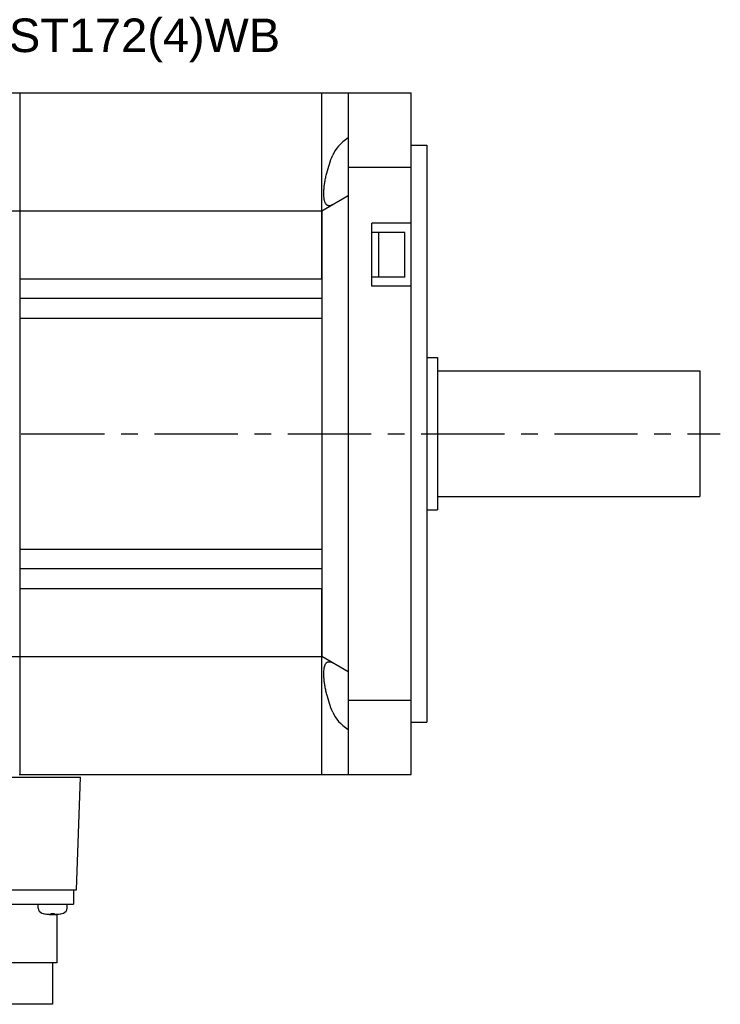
# Model space of a CAD drawing. Header units: millimetres. Extents: x 110 to 842, y 448 to 647.
# Tile 4 of 5: x 470 to 604, y 452 to 640. Entities that reach past the tile are written whole.
import ezdxf

# ---------------------------------------------------------------- set-up
doc = ezdxf.new("R2010")
doc.units = ezdxf.units.MM
doc.linetypes.add('CENTER', pattern=[50.8, 31.75, -6.35, 6.35, -6.35])
doc.layers.add('CTR', color=2, linetype='CENTER')
doc.layers.add('TEXT', color=5, linetype='Continuous')
doc.styles.get("Standard").update_dxf_attribs({"font": 'arial.ttf'})

msp = doc.modelspace()

# ---------------------------------------------------------------- linework, layer by layer
for p, q in [((412.15, 625.87), (544.65, 625.87)), ((470.15, 495.87), (470.15, 625.87)), ((527.65, 590.37), (527.65, 625.87)), ((532.65, 625.87), (532.65, 611.68)), ((544.65, 495.87), (544.65, 625.87)), ((544.65, 615.87), (547.65, 615.87)), ((547.65, 615.87), (547.65, 505.87)), ((532.65, 611.68), (532.65, 510.06)), ((532.65, 611.68), (544.65, 611.68)), ((527.65, 603.37), (532.65, 606.26)), ((420.09, 603.37), (527.65, 603.37)), ((527.65, 603.37), (527.65, 518.37)), ((537.15, 588.99), (537.15, 600.99)), ((544.65, 600.99), (537.15, 600.99)), ((543.45, 599.24), (537.15, 599.24)), ((538.45, 599.24), (538.45, 590.74)), ((543.45, 590.74), (543.45, 599.24)), ((470.15, 590.37), (527.65, 590.37)), ((543.45, 590.74), (537.15, 590.74)), ((544.65, 588.99), (537.15, 588.99)), ((527.65, 586.62), (470.15, 586.62)), ((470.15, 582.87), (527.65, 582.87)), ((527.65, 582.87), (527.65, 538.87)), ((547.65, 575.37), (549.65, 575.37)), ((549.65, 575.37), (549.65, 546.37)), ((549.65, 572.87), (599.65, 572.87)), ((599.65, 572.87), (599.65, 548.87)), ((549.65, 548.87), (599.65, 548.87)), ((547.65, 546.37), (549.65, 546.37)), ((470.15, 538.87), (527.65, 538.87)), ((527.65, 535.12), (470.15, 535.12)), ((470.15, 531.37), (527.65, 531.37)), ((527.65, 495.87), (527.65, 531.37)), ((444.15, 518.37), (527.65, 518.37)), ((532.65, 515.48), (527.65, 518.37)), ((532.65, 510.06), (544.65, 510.06)), ((532.65, 510.06), (532.65, 495.87)), ((544.65, 505.87), (547.65, 505.87)), ((469.95, 495.87), (544.65, 495.87)), ((444.75, 495.37), (481.65, 495.37)), ((480.85, 473.87), (481.65, 495.37)), ((444.75, 473.87), (480.85, 473.87)), ((480.3, 473.87), (480.3, 471.17)), ((445.4, 471.17), (480.3, 471.17)), ((473.59, 470.43), (473.59, 471.17)), ((474.59, 469.39), (474.61, 469.39)), ((476.06, 469.39), (476.62, 469.39)), ((476.06, 469.27), (476.06, 469.39)), ((476.62, 469.39), (476.62, 469.27)), ((478.06, 469.39), (478.09, 469.39)), ((479.09, 470.43), (479.09, 471.17)), ((477.1, 469.21), (477.1, 459.97)), ((477.1, 459.97), (448.6, 459.97)), ((476.3, 459.97), (476.3, 452.07)), ((476.3, 452.07), (449.4, 452.07))]:
    msp.add_line(p, q)
for centre, radius, start, end in [((474.59, 470.43), 1, 180, 253.0422), ((476.34, 476.17), 7, 253.0422, 286.9578), ((476.34, 476.17), 6.99, 255.7013, 260.3879), ((476.34, 476.17), 6.99, 279.6121, 284.2987), ((478.09, 470.43), 1, 286.9578, 0)]:
    msp.add_arc(centre, radius, start, end)
for centre, start_param, end_param in [((542.83, 612.13), 2.424398, 2.904142), ((542.83, 509.6), -2.904142, -2.424398)]:
    msp.add_ellipse(centre, major_axis=(13.51, 0), ratio=0.57735, start_param=start_param, end_param=end_param)
for points, knots in [([(529.02, 604.33), (528.98, 604.33), (528.89, 604.34), (528.76, 604.38), (528.64, 604.44), (528.53, 604.53), (528.43, 604.64), (528.3, 604.83), (528.18, 605.13), (528.08, 605.57), (528.03, 605.99), (528.01, 606.37), (528, 606.8), (528.03, 607.38), (528.1, 608.12), (528.22, 608.91), (528.37, 609.73), (528.64, 610.87), (529.05, 612.3), (529.47, 613.42), (529.7, 613.97)], [0, 0, 0, 0, 0.013129, 0.025884, 0.038715, 0.052081, 0.066399, 0.082012, 0.118033, 0.161443, 0.212632, 0.241114, 0.271446, 0.337321, 0.409456, 0.486859, 0.568429, 0.653024, 0.826796, 1, 1, 1, 1]), ([(529.7, 604.55), (529.64, 604.52), (529.53, 604.46), (529.3, 604.37), (529.13, 604.33), (529.02, 604.33)], [0, 0, 0, 0, 0.285327, 0.545444, 1, 1, 1, 1]), ([(529.7, 507.77), (529.47, 508.32), (529.05, 509.44), (528.64, 510.87), (528.37, 512.01), (528.22, 512.83), (528.1, 513.62), (528.03, 514.36), (528, 514.94), (528.01, 515.37), (528.03, 515.75), (528.08, 516.17), (528.18, 516.61), (528.3, 516.91), (528.43, 517.1), (528.53, 517.21), (528.64, 517.3), (528.76, 517.36), (528.89, 517.4), (528.98, 517.4), (529.02, 517.4)], [0, 0, 0, 0, 0.173204, 0.346976, 0.431571, 0.513141, 0.590544, 0.662679, 0.728554, 0.758886, 0.787368, 0.838557, 0.881967, 0.917988, 0.933601, 0.947919, 0.961285, 0.974116, 0.986871, 1, 1, 1, 1]), ([(529.02, 517.4), (529.13, 517.4), (529.3, 517.37), (529.53, 517.28), (529.64, 517.22), (529.7, 517.19)], [0, 0, 0, 0, 0.454556, 0.714673, 1, 1, 1, 1]), ([(475.17, 469.27), (475.19, 469.27), (475.22, 469.27), (475.26, 469.26), (475.28, 469.26), (475.29, 469.26), (475.31, 469.25), (475.32, 469.25), (475.33, 469.25), (475.34, 469.25), (475.34, 469.25), (475.35, 469.25), (475.37, 469.25), (475.38, 469.25), (475.4, 469.24), (475.42, 469.24), (475.43, 469.24), (475.44, 469.24), (475.44, 469.24), (475.44, 469.24), (475.45, 469.24), (475.46, 469.24), (475.47, 469.24), (475.49, 469.24), (475.5, 469.24), (475.51, 469.23), (475.52, 469.23), (475.52, 469.23), (475.53, 469.23), (475.54, 469.23), (475.56, 469.23), (475.58, 469.23), (475.6, 469.23), (475.62, 469.23), (475.64, 469.23), (475.67, 469.22), (475.71, 469.22), (475.73, 469.22)], [0, 0, 0, 0, 0.125, 0.1875, 0.21875, 0.25, 0.28125, 0.3125, 0.328125, 0.335938, 0.34375, 0.359375, 0.375, 0.40625, 0.4375, 0.46875, 0.484375, 0.492188, 0.5, 0.507812, 0.515625, 0.53125, 0.5625, 0.59375, 0.625, 0.640625, 0.65625, 0.664062, 0.671875, 0.6875, 0.71875, 0.75, 0.78125, 0.8125, 0.84375, 0.875, 1, 1, 1, 1]), ([(475.73, 469.22), (475.74, 469.22), (475.76, 469.22), (475.79, 469.23), (475.8, 469.23), (475.81, 469.23), (475.82, 469.23), (475.83, 469.23), (475.83, 469.23), (475.83, 469.23), (475.84, 469.23), (475.85, 469.23), (475.86, 469.23), (475.87, 469.24), (475.88, 469.24), (475.88, 469.24), (475.89, 469.24), (475.89, 469.24), (475.9, 469.24), (475.91, 469.24), (475.92, 469.24), (475.92, 469.25), (475.93, 469.25), (475.93, 469.25), (475.94, 469.25), (475.94, 469.25), (475.95, 469.25), (475.96, 469.25), (475.97, 469.25), (475.99, 469.26), (476.02, 469.26), (476.04, 469.27), (476.06, 469.27)], [0, 0, 0, 0, 0.125, 0.1875, 0.25, 0.28125, 0.3125, 0.328125, 0.335938, 0.34375, 0.359375, 0.375, 0.40625, 0.4375, 0.46875, 0.484375, 0.5, 0.515625, 0.53125, 0.5625, 0.59375, 0.625, 0.640625, 0.65625, 0.664062, 0.671875, 0.6875, 0.71875, 0.75, 0.8125, 0.875, 1, 1, 1, 1]), ([(476.62, 469.27), (476.63, 469.27), (476.65, 469.27), (476.67, 469.26), (476.69, 469.26), (476.7, 469.25), (476.71, 469.25), (476.71, 469.25), (476.71, 469.25), (476.72, 469.25), (476.72, 469.25), (476.73, 469.25), (476.74, 469.25), (476.75, 469.24), (476.76, 469.24), (476.77, 469.24), (476.77, 469.24), (476.78, 469.24), (476.78, 469.24), (476.79, 469.24), (476.8, 469.24), (476.81, 469.24), (476.81, 469.23), (476.82, 469.23), (476.82, 469.23), (476.82, 469.23), (476.83, 469.23), (476.84, 469.23), (476.86, 469.23), (476.88, 469.23), (476.9, 469.22), (476.93, 469.22), (476.94, 469.22)], [0, 0, 0, 0, 0.125, 0.1875, 0.25, 0.28125, 0.3125, 0.328125, 0.335938, 0.34375, 0.359375, 0.375, 0.40625, 0.4375, 0.46875, 0.484375, 0.5, 0.515625, 0.53125, 0.5625, 0.59375, 0.625, 0.640625, 0.65625, 0.664062, 0.671875, 0.6875, 0.71875, 0.75, 0.8125, 0.875, 1, 1, 1, 1]), ([(476.94, 469.22), (476.96, 469.22), (476.99, 469.22), (477.03, 469.23), (477.05, 469.23), (477.07, 469.23), (477.08, 469.23), (477.1, 469.23), (477.11, 469.23), (477.11, 469.23), (477.12, 469.23), (477.13, 469.23), (477.14, 469.23), (477.16, 469.23), (477.18, 469.24), (477.19, 469.24), (477.2, 469.24), (477.21, 469.24), (477.21, 469.24), (477.22, 469.24), (477.22, 469.24), (477.23, 469.24), (477.25, 469.24), (477.26, 469.24), (477.27, 469.25), (477.29, 469.25), (477.29, 469.25), (477.3, 469.25), (477.3, 469.25), (477.31, 469.25), (477.33, 469.25), (477.35, 469.25), (477.37, 469.26), (477.39, 469.26), (477.41, 469.26), (477.45, 469.27), (477.48, 469.27), (477.51, 469.27)], [0, 0, 0, 0, 0.125, 0.1875, 0.21875, 0.25, 0.28125, 0.3125, 0.328125, 0.335938, 0.34375, 0.359375, 0.375, 0.40625, 0.4375, 0.46875, 0.484375, 0.492188, 0.5, 0.507812, 0.515625, 0.53125, 0.5625, 0.59375, 0.625, 0.640625, 0.65625, 0.664062, 0.671875, 0.6875, 0.71875, 0.75, 0.78125, 0.8125, 0.84375, 0.875, 1, 1, 1, 1])]:
    msp.add_open_spline(points, degree=3, knots=knots)
at = {"layer": 'CTR', "ltscale": 0.5}
msp.add_line((368.74, 560.87), (603.57, 560.87), dxfattribs=at)

# ---------------------------------------------------------------- texts
at = {"layer": 'TEXT', "insert": (486.15, 635.87), "char_height": 6.4, "attachment_point": 5}
msp.add_mtext_dynamic_manual_height_columns('\\A1;HK-ST172(4)WB', width=39.75, gutter_width=12.5, heights=[0], dxfattribs=at)

doc.saveas('drawing.dxf')
